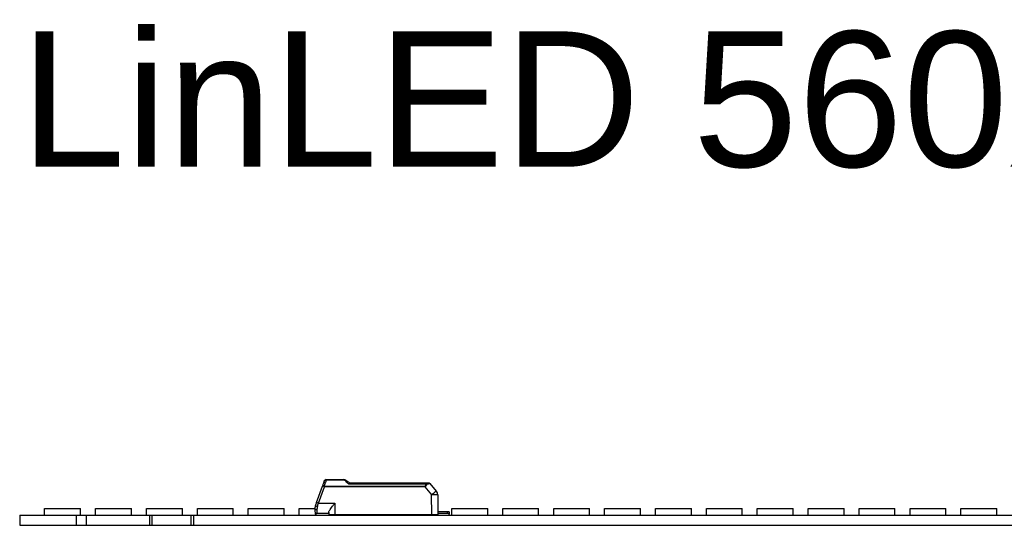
# Model space of a CAD drawing. Header units: millimetres. Extents: x 10 to 580, y 10 to 410.
# Tile 10 of 20: x 148 to 196, y 286 to 310. Entities that reach past the tile are written whole.
import ezdxf

# ---------------------------------------------------------------- set-up
doc = ezdxf.new("R2010")
doc.units = ezdxf.units.MM
doc.layers.add('Default', color=7, linetype='Continuous')
doc.layers.add('LINLED_560X24MM_', color=7, linetype='Continuous')

# ---------------------------------------------------------------- blocks, each defined once
blk = doc.blocks.new('SE')
at = {"layer": 'LINLED_560X24MM_', "color": 7, "linetype": 'Continuous'}
for p, q in [((162.704, 287.825), (162.667, 287.723)), ((162.798, 287.868), (162.761, 287.745)), ((162.798, 287.89), (163.618, 287.89)), ((162.798, 287.89), (162.798, 287.868)), ((163.618, 287.868), (162.798, 287.868)), ((163.618, 287.868), (163.618, 287.89)), ((163.928, 287.74), (167.666, 287.74)), ((167.666, 287.74), (167.78, 287.74)), ((167.666, 287.74), (167.666, 287.685)), ((167.856, 287.705), (168.167, 287.334)), ((162.323, 286.778), (162.614, 287.577)), ((162.417, 286.745), (162.708, 287.544)), ((162.418, 287.04), (162.583, 287.491)), ((162.708, 287.566), (162.708, 287.544)), ((162.708, 287.566), (167.602, 287.566)), ((167.602, 287.544), (162.708, 287.544)), ((163.899, 287.685), (167.666, 287.685)), ((167.602, 287.544), (167.602, 287.566)), ((167.602, 287.544), (167.938, 287.143)), ((162.323, 286.778), (162.276, 286.649)), ((162.417, 286.745), (163.22, 286.745)), ((163.221, 286.744), (163.221, 286.19)), ((167.944, 286.19), (167.939, 287.144)), ((168.238, 287.144), (168.246, 286.19)), ((149.064, 286.49), (150.814, 286.49)), ((149.064, 286.165), (149.064, 286.49)), ((150.814, 286.165), (150.814, 286.49)), ((151.547, 286.49), (153.297, 286.49)), ((151.547, 286.165), (151.547, 286.49)), ((153.297, 286.165), (153.297, 286.49)), ((154.03, 286.49), (155.78, 286.49)), ((154.03, 286.165), (154.03, 286.49)), ((155.78, 286.165), (155.78, 286.49)), ((156.513, 286.49), (158.263, 286.49)), ((156.513, 286.165), (156.513, 286.49)), ((158.263, 286.165), (158.263, 286.49)), ((158.996, 286.49), (160.746, 286.49)), ((158.996, 286.165), (158.996, 286.49)), ((160.746, 286.165), (160.746, 286.49)), ((161.479, 286.49), (162.245, 286.49)), ((161.479, 286.165), (161.479, 286.49)), ((162.246, 286.478), (162.246, 286.34)), ((162.271, 286.215), (162.271, 286.274)), ((162.346, 286.412), (162.346, 286.24)), ((162.921, 286.284), (162.921, 286.19)), ((168.721, 286.315), (168.245, 286.315)), ((168.721, 286.24), (168.721, 286.315)), ((168.796, 286.315), (168.721, 286.315)), ((168.796, 286.315), (168.796, 286.215)), ((168.928, 286.49), (170.678, 286.49)), ((168.928, 286.165), (168.928, 286.49)), ((170.678, 286.165), (170.678, 286.49)), ((171.411, 286.49), (173.161, 286.49)), ((171.411, 286.165), (171.411, 286.49)), ((173.161, 286.165), (173.161, 286.49)), ((173.894, 286.49), (175.644, 286.49)), ((173.894, 286.165), (173.894, 286.49)), ((175.644, 286.165), (175.644, 286.49)), ((176.377, 286.49), (178.127, 286.49)), ((176.377, 286.165), (176.377, 286.49)), ((178.127, 286.165), (178.127, 286.49)), ((178.86, 286.49), (180.61, 286.49)), ((178.86, 286.165), (178.86, 286.49)), ((180.61, 286.165), (180.61, 286.49)), ((181.343, 286.49), (183.093, 286.49)), ((181.343, 286.165), (181.343, 286.49)), ((183.093, 286.165), (183.093, 286.49)), ((183.826, 286.49), (185.576, 286.49)), ((183.826, 286.165), (183.826, 286.49)), ((185.576, 286.165), (185.576, 286.49)), ((186.309, 286.49), (188.059, 286.49)), ((186.309, 286.165), (186.309, 286.49)), ((188.059, 286.165), (188.059, 286.49)), ((188.792, 286.49), (190.542, 286.49)), ((188.792, 286.165), (188.792, 286.49)), ((190.542, 286.165), (190.542, 286.49)), ((191.275, 286.49), (193.025, 286.49)), ((191.275, 286.165), (191.275, 286.49)), ((193.025, 286.165), (193.025, 286.49)), ((193.758, 286.49), (195.508, 286.49)), ((193.758, 286.165), (193.758, 286.49)), ((195.508, 286.165), (195.508, 286.49)), ((147.846, 286.165), (147.846, 285.665)), ((147.846, 286.165), (150.596, 286.165)), ((150.596, 286.165), (150.596, 285.665)), ((150.596, 286.165), (151.096, 286.165)), ((151.096, 286.165), (151.096, 285.665)), ((151.096, 286.165), (154.171, 286.165)), ((154.171, 286.165), (154.171, 285.665)), ((154.171, 286.165), (154.296, 286.165)), ((154.296, 286.165), (154.296, 285.665)), ((154.296, 286.165), (156.196, 286.165)), ((156.196, 286.165), (156.196, 285.665)), ((156.196, 286.165), (156.321, 286.165)), ((156.321, 286.165), (156.321, 285.665)), ((156.321, 286.165), (216.671, 286.165)), ((162.271, 286.215), (162.271, 286.165)), ((162.921, 286.24), (162.346, 286.24)), ((162.921, 286.19), (163.221, 286.19)), ((163.121, 286.165), (163.121, 286.19)), ((163.221, 286.19), (167.944, 286.19)), ((163.446, 286.165), (163.421, 286.19)), ((163.486, 286.19), (163.486, 286.165)), ((163.898, 286.19), (163.9, 286.184)), ((163.962, 286.165), (163.962, 286.19)), ((165.712, 286.165), (165.712, 286.19)), ((166.445, 286.165), (166.445, 286.19)), ((167.771, 286.19), (167.771, 286.165)), ((167.944, 286.19), (168.246, 286.19)), ((168.721, 286.24), (168.245, 286.24)), ((168.796, 286.165), (168.796, 286.215)), ((147.846, 285.665), (150.596, 285.665)), ((150.596, 285.665), (151.096, 285.665)), ((151.096, 285.665), (154.171, 285.665)), ((154.171, 285.665), (154.296, 285.665)), ((154.296, 285.665), (156.196, 285.665)), ((156.196, 285.665), (156.321, 285.665)), ((156.321, 285.665), (216.671, 285.665))]:
    blk.add_line(p, q, dxfattribs=at)
for centre, radius, start, end in [((170.567, 284.765), 8.435, 159.4707, 160.5292), ((162.798, 287.79), 0.1, 90, 159.8974), ((159.687, 288.562), 3.181, 341.7377, 345.1026), ((163.618, 287.591), 0.299, 55.4702, 90.0715), ((163.616, 287.693), 0.175, 48.7906, 89.4032), ((170.484, 295.768), 10.425, 229.6277, 230.8312), ((150.145, 267.844), 24.204, 55.2857, 55.6919), ((167.21, 290.754), 3.117, 279.2146, 281.9742), ((167.649, 287.47), 0.216, 73.9386, 85.529), ((167.938, 287.141), 0.3, 0.5, 40), ((161.339, 283.853), 3.086, 69.5507, 71.4033), ((151.2, 289.928), 11.66, 343.3323, 344.1587), ((162.746, 286.478), 0.5, 160.0072, 179.9937), ((162.346, 286.34), 0.1, 180, 269.9999), ((162.968, 286.412), 0.622, 163.9846, 179.9525), ((162.346, 286.115), 0.125, 90, 126.8699), ((163.796, 286.465), 0.3, 270, 290.2964), ((163.796, 286.465), 0.3, 290.2965, 293.5565), ((167.771, 286.465), 0.3, 246.4435, 270), ((168.721, 286.115), 0.125, 53.1301, 90)]:
    blk.add_arc(centre, radius, start, end, dxfattribs=at)
for centre, major_axis, ratio, start_param, end_param in [((162.708, 287.543), (0.094, -0.0342), 0.0082, 1.573739, 3.141593), ((167.938, 287.141), (-0.23, -0.193), 0.006685, 3.141593, 4.704499), ((167.938, 287.141), (0.3, 0.003), 0.008726, 0, 1.567882)]:
    blk.add_ellipse(centre, major_axis=major_axis, ratio=ratio, start_param=start_param, end_param=end_param, dxfattribs=at)
for points, knots in [([(162.761, 287.745), (162.74, 287.749), (162.719, 287.749), (162.685, 287.742), (162.673, 287.734), (162.667, 287.723)], [0, 0, 0, 0, 0.5, 0.5, 1, 1, 1, 1]), ([(162.704, 287.825), (162.71, 287.84), (162.722, 287.853), (162.756, 287.869), (162.777, 287.871), (162.798, 287.868)], [0, 0, 0, 0, 0.5, 0.5, 1, 1, 1, 1]), ([(167.709, 287.677), (167.705, 287.696), (167.699, 287.712), (167.684, 287.734), (167.675, 287.74), (167.666, 287.74)], [0, 0, 0, 0, 0.5, 0.5, 1, 1, 1, 1]), ([(162.708, 287.566), (162.684, 287.572), (162.66, 287.578), (162.626, 287.582), (162.615, 287.581), (162.614, 287.577)], [0, 0, 0, 0, 0.5, 0.5, 1, 1, 1, 1]), ([(167.602, 287.566), (167.607, 287.567), (167.618, 287.571), (167.632, 287.581), (167.643, 287.595), (167.653, 287.613), (167.659, 287.634), (167.664, 287.659), (167.665, 287.676), (167.666, 287.685)], [0, 0, 0, 0, 0.110474, 0.221192, 0.340028, 0.473427, 0.625996, 0.800833, 1, 1, 1, 1]), ([(167.709, 287.677), (167.7, 287.647), (167.687, 287.605), (167.643, 287.56), (167.616, 287.549), (167.602, 287.544)], [0, 0, 0, 0, 0.545028, 0.76451, 1, 1, 1, 1]), ([(162.921, 286.284), (162.923, 286.299), (162.929, 286.33), (162.968, 286.4), (163.026, 286.489), (163.113, 286.603), (163.179, 286.691), (163.219, 286.743), (163.22, 286.744)], [0, 0, 0, 0, 0.144068, 0.30909, 0.500413, 0.703729, 0.992783, 1, 1, 1, 1]), ([(162.346, 286.412), (162.32, 286.412), (162.294, 286.419), (162.257, 286.444), (162.246, 286.461), (162.246, 286.478)], [0, 0, 0, 0, 0.5, 0.5, 1, 1, 1, 1]), ([(162.276, 286.649), (162.273, 286.641), (162.282, 286.629), (162.317, 286.604), (162.344, 286.592), (162.37, 286.583)], [0, 0, 0, 0, 0.5, 0.5, 1, 1, 1, 1])]:
    blk.add_open_spline(points, degree=3, knots=knots, dxfattribs=at)
for points in [[(163.788, 287.838), (163.774, 287.845), (163.753, 287.84), (163.731, 287.825)], [(163.928, 287.74), (163.919, 287.74), (163.909, 287.718), (163.899, 287.685)], [(167.78, 287.74), (167.809, 287.74), (167.838, 287.727), (167.856, 287.705)]]:
    blk.add_open_spline(points, degree=3, dxfattribs=at)

msp = doc.modelspace()

# ---------------------------------------------------------------- block references
at = {"layer": 'Default'}
msp.add_blockref('SE', (0, 0), dxfattribs=at)

# ---------------------------------------------------------------- texts
at = {"layer": 'Default', "insert": (147.8767, 309.7338), "char_height": 6.6, "width": 160.035663, "attachment_point": 1}
msp.add_mtext('{\\fArial CE|b0||i0||c0|p34;\\C7;\\H6.6;\\W1.;LinLED 560x24mm 4000lm 4C 42V}', dxfattribs=at)

doc.saveas('drawing.dxf')
